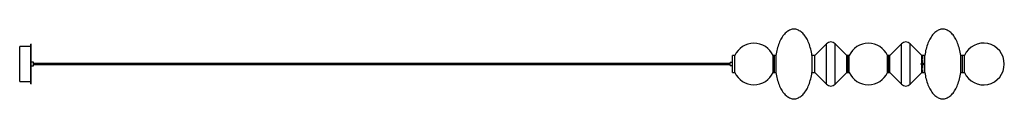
# Paper-space layout '_Inferior' of a CAD drawing. Header units: inches. Extents: x -144 to 23, y -6 to 6.
import ezdxf

# ---------------------------------------------------------------- set-up
doc = ezdxf.new("R2010")
doc.units = ezdxf.units.IN
doc.header["$MEASUREMENT"] = 0
doc.linetypes.add('CENTERX2', pattern=[0.8, 0.5, -0.1, 0.1, -0.1])

psp = doc.layouts.new('_Inferior')

# ---------------------------------------------------------------- linework, layer by layer
at = {"color": 7, "linetype": 'Continuous', "lineweight": 25}
for p, q in [((-141.95, 3.35), (-142.05, 3.35)), ((-142.05, -3.35), (-142.05, 3.35)), ((-141.95, -3.35), (-141.95, 3.35)), ((-7.1, 3.43), (-9.07, 1.46)), ((-7.1, -3.43), (-7.1, 3.43)), ((-3.64, 1.46), (-5.62, 3.43)), ((-5.62, -3.43), (-5.62, 3.43)), ((5.62, 3.43), (3.64, 1.46)), ((5.62, -3.43), (5.62, 3.43)), ((9.07, 1.46), (7.1, 3.43)), ((7.1, -3.43), (7.1, 3.43)), ((-142.05, 2.96), (-143.92, 2.96)), ((-143.92, -2.96), (-143.92, 2.96)), ((-141.56, 0.3), (-141.95, 0.3)), ((-141.56, -0.3), (-141.56, 0.3)), ((-23.45, 0.07), (-141.56, 0.07)), ((-23.06, 0.24), (-23.45, 0.24)), ((-23.45, -0.24), (-23.45, 0.24)), ((-22.66, 1.46), (-23.06, 1.46)), ((-23.06, -1.46), (-23.06, 1.46)), ((-22.66, -1.46), (-22.66, 1.46)), ((-15.67, 1.46), (-16.17, 1.46)), ((-16.17, -1.46), (-16.17, 1.46)), ((-15.92, -1.46), (-15.92, 1.46)), ((-15.67, 1.46), (-15.67, -1.46)), ((-9.07, 1.46), (-9.57, 1.46)), ((-9.57, 1.46), (-9.57, -1.46)), ((-9.07, -1.46), (-9.07, 1.46)), ((-3.25, 1.46), (-3.64, 1.46)), ((-3.64, -1.46), (-3.64, 1.46)), ((-3.44, -1.46), (-3.44, 1.46)), ((-3.25, -1.46), (-3.25, 1.46)), ((3.64, 1.46), (3.25, 1.46)), ((3.25, -1.46), (3.25, 1.46)), ((3.44, -1.46), (3.44, 1.46)), ((3.64, -1.46), (3.64, 1.46)), ((9.57, 1.46), (9.07, 1.46)), ((9.07, -1.46), (9.07, 1.46)), ((9.57, -1.46), (9.57, 1.46)), ((16.28, 1.46), (15.67, 1.46)), ((15.67, -1.46), (15.67, 1.46)), ((15.97, -1.46), (15.97, 1.46)), ((16.28, -1.46), (16.28, 1.46)), ((-141.95, -0.3), (-141.56, -0.3)), ((-141.56, -0.07), (-23.45, -0.07)), ((-23.45, -0.24), (-23.06, -0.24)), ((-23.06, -1.46), (-22.66, -1.46)), ((-16.17, -1.46), (-15.67, -1.46)), ((-9.57, -1.46), (-9.07, -1.46)), ((-9.07, -1.46), (-7.1, -3.43)), ((-5.62, -3.43), (-3.64, -1.46)), ((-3.64, -1.46), (-3.25, -1.46)), ((3.25, -1.46), (3.64, -1.46)), ((3.64, -1.46), (5.62, -3.43)), ((7.1, -3.43), (9.07, -1.46)), ((9.07, -1.46), (9.57, -1.46)), ((15.67, -1.46), (16.28, -1.46)), ((-143.92, -2.96), (-142.05, -2.96)), ((-142.05, -3.35), (-141.95, -3.35))]:
    psp.add_line(p, q, dxfattribs=at)
at = {"color": 7, "linetype": 'CENTERX2'}
psp.add_line((9.17, 1.46), (9.17, -1.46), dxfattribs=at)
at = {"color": 7, "linetype": 'Continuous', "lineweight": 25, "flags": 128}
for points in [[(-9.57, 1.46), (-9.61, 1.73), (-9.66, 2.01), (-9.71, 2.28), (-9.78, 2.54), (-9.85, 2.8), (-9.92, 3.05), (-10, 3.29), (-10.09, 3.53), (-10.19, 3.76), (-10.29, 3.98), (-10.4, 4.19), (-10.51, 4.38), (-10.62, 4.57), (-10.75, 4.75), (-10.87, 4.92), (-11, 5.07), (-11.14, 5.21), (-11.28, 5.34), (-11.42, 5.46), (-11.56, 5.56), (-11.71, 5.65), (-11.85, 5.73), (-12.01, 5.79), (-12.16, 5.84), (-12.31, 5.88), (-12.46, 5.9), (-12.62, 5.91), (-12.77, 5.9), (-12.93, 5.88), (-13.08, 5.84), (-13.23, 5.79), (-13.38, 5.73), (-13.53, 5.65), (-13.68, 5.56), (-13.82, 5.46), (-13.96, 5.34), (-14.1, 5.21), (-14.23, 5.07), (-14.36, 4.92), (-14.49, 4.75), (-14.61, 4.57), (-14.73, 4.38), (-14.84, 4.19), (-14.95, 3.98), (-15.05, 3.76), (-15.14, 3.53), (-15.23, 3.29), (-15.31, 3.05), (-15.39, 2.8), (-15.46, 2.54), (-15.52, 2.28), (-15.58, 2.01), (-15.63, 1.73), (-15.67, 1.46)], [(15.67, 1.46), (15.63, 1.73), (15.58, 2.01), (15.52, 2.28), (15.46, 2.54), (15.39, 2.8), (15.31, 3.05), (15.23, 3.29), (15.14, 3.53), (15.05, 3.76), (14.95, 3.98), (14.84, 4.19), (14.73, 4.38), (14.61, 4.57), (14.49, 4.75), (14.36, 4.92), (14.23, 5.07), (14.1, 5.21), (13.96, 5.34), (13.82, 5.46), (13.68, 5.56), (13.53, 5.65), (13.38, 5.73), (13.23, 5.79), (13.08, 5.84), (12.93, 5.88), (12.77, 5.9), (12.62, 5.91), (12.46, 5.9), (12.31, 5.88), (12.16, 5.84), (12.01, 5.79), (11.85, 5.73), (11.71, 5.65), (11.56, 5.56), (11.42, 5.46), (11.28, 5.34), (11.14, 5.21), (11, 5.07), (10.87, 4.92), (10.75, 4.75), (10.62, 4.57), (10.51, 4.38), (10.4, 4.19), (10.29, 3.98), (10.19, 3.76), (10.09, 3.53), (10, 3.29), (9.92, 3.05), (9.85, 2.8), (9.78, 2.54), (9.71, 2.28), (9.66, 2.01), (9.61, 1.73), (9.57, 1.46)], [(-15.67, -1.46), (-15.63, -1.73), (-15.58, -2.01), (-15.52, -2.28), (-15.46, -2.54), (-15.39, -2.8), (-15.31, -3.05), (-15.23, -3.29), (-15.14, -3.53), (-15.05, -3.76), (-14.95, -3.98), (-14.84, -4.19), (-14.73, -4.38), (-14.61, -4.57), (-14.49, -4.75), (-14.36, -4.92), (-14.23, -5.07), (-14.1, -5.21), (-13.96, -5.34), (-13.82, -5.46), (-13.68, -5.56), (-13.53, -5.65), (-13.38, -5.73), (-13.23, -5.79), (-13.08, -5.84), (-12.93, -5.88), (-12.77, -5.9), (-12.62, -5.91), (-12.46, -5.9), (-12.31, -5.88), (-12.16, -5.84), (-12.01, -5.79), (-11.85, -5.73), (-11.71, -5.65), (-11.56, -5.56), (-11.42, -5.46), (-11.28, -5.34), (-11.14, -5.21), (-11, -5.07), (-10.87, -4.92), (-10.75, -4.75), (-10.62, -4.57), (-10.51, -4.38), (-10.4, -4.19), (-10.29, -3.98), (-10.19, -3.76), (-10.09, -3.53), (-10, -3.29), (-9.92, -3.05), (-9.85, -2.8), (-9.78, -2.54), (-9.71, -2.28), (-9.66, -2.01), (-9.61, -1.73), (-9.57, -1.46)], [(9.57, -1.46), (9.61, -1.73), (9.66, -2.01), (9.71, -2.28), (9.78, -2.54), (9.85, -2.8), (9.92, -3.05), (10, -3.29), (10.09, -3.53), (10.19, -3.76), (10.29, -3.98), (10.4, -4.19), (10.51, -4.38), (10.62, -4.57), (10.75, -4.75), (10.87, -4.92), (11, -5.07), (11.14, -5.21), (11.28, -5.34), (11.42, -5.46), (11.56, -5.56), (11.71, -5.65), (11.85, -5.73), (12.01, -5.79), (12.16, -5.84), (12.31, -5.88), (12.46, -5.9), (12.62, -5.91), (12.77, -5.9), (12.93, -5.88), (13.08, -5.84), (13.23, -5.79), (13.38, -5.73), (13.53, -5.65), (13.68, -5.56), (13.82, -5.46), (13.96, -5.34), (14.1, -5.21), (14.23, -5.07), (14.36, -4.92), (14.49, -4.75), (14.61, -4.57), (14.73, -4.38), (14.84, -4.19), (14.95, -3.98), (15.05, -3.76), (15.14, -3.53), (15.23, -3.29), (15.31, -3.05), (15.39, -2.8), (15.46, -2.54), (15.52, -2.28), (15.58, -2.01), (15.63, -1.73), (15.67, -1.46)]]:
    psp.add_lwpolyline(points, dxfattribs=at)
at = {"color": 7, "linetype": 'Continuous'}
psp.add_circle((9.17, 0), 0.197, dxfattribs=at)
at = {"color": 7, "linetype": 'Continuous', "lineweight": 25}
for centre, radius, start, end in [((-19.41, 0), 3.54, 23.5565, 156.4435), ((-6.36, 2.69), 1.05, 45, 135), ((0, 0), 3.54, 23.5565, 156.4435), ((6.36, 2.69), 1.05, 45, 135), ((19.51, 0), 3.54, 204.2747, 155.7253), ((-19.41, 0), 3.54, 203.5565, 336.4435), ((0, 0), 3.54, 203.5565, 336.4435), ((-6.36, -2.69), 1.05, 225, 315), ((6.36, -2.69), 1.05, 225, 315)]:
    psp.add_arc(centre, radius, start, end, dxfattribs=at)

doc.saveas('drawing.dxf')
